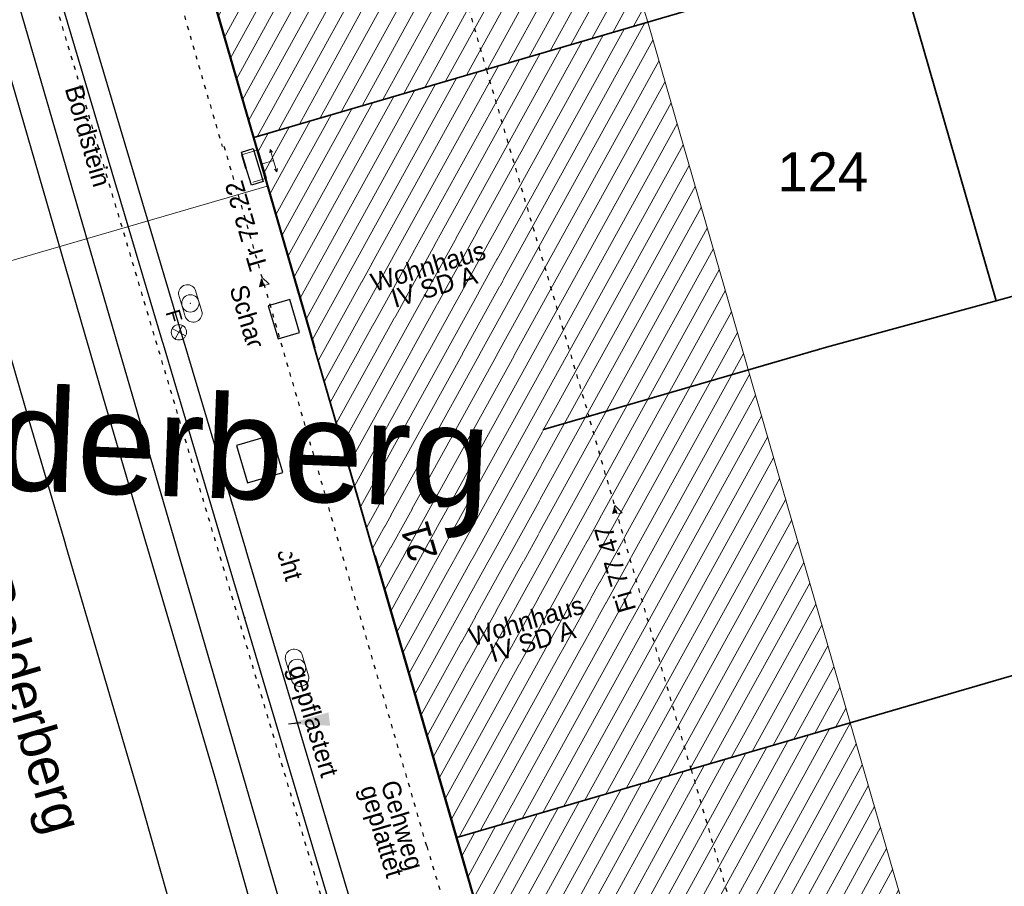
# Model space of a CAD drawing. Header units: metres. Extents: x 32365810 to 32367010, y 5620411 to 5622366.
# Tile 176 of 198: x 32366305 to 32366329, y 5622080 to 5622101. Entities that reach past the tile are written whole.
import ezdxf
from ezdxf import colors
from ezdxf.entities.mleader import LeaderData, LeaderLine
from ezdxf.math import Vec2, Vec3

# ---------------------------------------------------------------- set-up
doc = ezdxf.new("R2010")
doc.units = ezdxf.units.M
for name, pattern in [('1000.100', [0]), ('1000.104', [0.225, 0.075, -0.15]), ('1000.196', [0.225, 0.075, -0.15]), ('1000.210', [0]), ('1000.325', [0]), ('1600.1047', [0]), ('1600.2028', [0]), ('1600.2505', [0])]:
    doc.linetypes.add(name, pattern=pattern)
doc.layers.get('0').update_dxf_attribs({"color": 1, "linetype": 'CONTINUOUS'})
for name, color, linetype in [('Beschriftung Topographie', 7, 'CONTINUOUS'), ('Ebene 40', 40, 'CONTINUOUS'), ('EFB-_ Dachhöhen Bestandsgebäude (NHN)', 7, 'CONTINUOUS'), ('Fahrbahnmarkierung', 7, 'CONTINUOUS'), ('Flurstücke_Grenzpunkte', 11, 'CONTINUOUS'), ('Gasleitung', 7, 'CONTINUOUS'), ('Gebäude', 31, 'CONTINUOUS'), ('Höhen_ gemessen (NHN)', 7, 'CONTINUOUS'), ('Lagebezeichnungen', 12, 'CONTINUOUS'), ('Stromversorgung', 7, 'CONTINUOUS'), ('Symbole Topographie', 7, 'CONTINUOUS'), ('Topgraphie_ weitere örtliche Aufnahme', 7, 'CONTINUOUS'), ('Topographie_ örtl. Aufnahme', 7, 'CONTINUOUS'), ('Wasserleitung', 7, 'CONTINUOUS'), ('weitere Entwässerungsleitungen', 7, 'CONTINUOUS')]:
    doc.layers.add(name, color=color, linetype=linetype)
doc.styles.add('Arial', font='Arial.ttf')
doc.styles.add('Beschriftung Topographie_ blau', font='Century Gothic.ttf')
doc.styles.add('Dachhöhe NHN_ Bestand_ gemessen_ schwarz', font='Century Gothic.ttf')
doc.styles.add('Flurstücksnummer - K 10 700', font='Arial.ttf')
doc.styles.add('Hausnummern NRW', font='Arial.ttf', dxfattribs={"width": 0.85})
doc.styles.add('Höhe NHN_ gemessen_ blau', font='Century Gothic.ttf')
doc.styles.add('Kanal_ Höhe_ NHN (Deckel_Sohle)_ lila', font='Century Gothic.ttf')
doc.styles.add('Name - Bauwerken u. Einrichtungen - F 10', font='Arial.ttf')
doc.styles.add('Textart 4', font='Arial.ttf')

# ---------------------------------------------------------------- blocks, each defined once
blk = doc.blocks.new('S1000.480')
at = {"color": 0, "lineweight": -2}
for p, q in [((-0.315, 0.225), (0.315, 0.225)), ((0.315, -0.225), (-0.315, -0.225))]:
    blk.add_line(p, q, dxfattribs=at)
blk.add_circle((0, 0), 0.225, dxfattribs=at)
for centre, start, end in [((-0.267303, 0), 101.9687456, 258.0312544), ((0.267303, 0), 281.9687456, 78.0312544)]:
    blk.add_arc(centre, 0.23, start, end, dxfattribs=at)
blk.add_point((0, 0), dxfattribs=at)
blk = doc.blocks.new('S1000.364', base_point=(0.25, 0))
at = {"color": 0, "lineweight": -2}
for p, q in [((0.075, 0.175), (0.425, -0.175)), ((0.425, 0.175), (0.075, -0.175))]:
    blk.add_line(p, q, dxfattribs=at)
blk.add_circle((0.25, 0), 0.25, dxfattribs=at)
at = {"color": 0, "lineweight": -2, "insert": (-0.5, -0.235), "char_height": 0.47, "attachment_point": 7, "line_spacing_factor": 0.69, "style": 'Arial'}
blk.add_mtext('F', dxfattribs=at)
blk = doc.blocks.new('S1000.360')
at = {"lineweight": -2}
blk.add_hatch(color=0, dxfattribs=at).paths.add_polyline_path([(0, 0.25), (0.05, 0.05), (-0.05, 0.05)], flags=0)
at = {"color": 0, "lineweight": -2}
for p, q in [((-0.05, 0.05), (0, 0.25)), ((0, 0.25), (0.05, 0.05)), ((0, 0.25), (0, -0.25)), ((0.05, 0.05), (-0.05, 0.05))]:
    blk.add_line(p, q, dxfattribs=at)
blk = doc.blocks.new('S1000.550', base_point=(-0.2, 0))
at = {"color": 0, "lineweight": -2}
for p, q in [((-0.376777, 0.176777), (-0.023224, -0.176777)), ((-0.376777, -0.176777), (-0.023224, 0.176777))]:
    blk.add_line(p, q, dxfattribs=at)
blk.add_circle((-0.2, 0), 0.25, dxfattribs=at)
at = {"color": 0, "lineweight": -2, "insert": (0.09684, -0.2), "char_height": 0.4, "attachment_point": 7, "line_spacing_factor": 0.69, "style": 'Arial'}
blk.add_mtext('G', dxfattribs=at)
blk = doc.blocks.new('S1000.549', base_point=(-0.2, 0))
at = {"color": 0, "lineweight": -2}
blk.add_line((-0.45, 0), (0.05, 0), dxfattribs=at)
blk.add_circle((-0.2, 0), 0.25, dxfattribs=at)
at = {"color": 0, "lineweight": -2, "insert": (0.05246, -0.199999), "char_height": 0.4, "attachment_point": 7, "line_spacing_factor": 0.69, "style": 'Arial'}
blk.add_mtext('W', dxfattribs=at)
blk = doc.blocks.new('S1000.401', base_point=(0, -0.215))
at = {"color": 0, "lineweight": -2}
for p, q in [((-0.275, 0.5), (-0.38, 0.45)), ((-0.38, 0.45), (0.38, 0.45)), ((-0.38, 0.45), (-0.275, 0.4)), ((0, 0.45), (0, 0.07)), ((0.38, 0.45), (0.275, 0.5)), ((0.38, 0.45), (0.275, 0.4)), ((-0.475, 0.07), (0.475, 0.07)), ((-0.475, -0.5), (-0.475, 0.07)), ((0.475, 0.07), (0.475, -0.5)), ((0.475, -0.5), (-0.475, -0.5))]:
    blk.add_line(p, q, dxfattribs=at)
blk = doc.blocks.new('S1000.114', base_point=(0, 0.366025))
at = {"lineweight": -2}
blk.add_hatch(color=0, dxfattribs=at).paths.add_polyline_path([(-0.5, -0.5), (0, 0.366026), (0, -0.5)], flags=0)
at = {"color": 0, "lineweight": -2}
for p, q in [((0, 0.366026), (-0.5, -0.5)), ((0.5, -0.5), (0, 0.366026)), ((-0.5, -0.5), (0, -0.5)), ((0, -0.5), (0.5, -0.5))]:
    blk.add_line(p, q, dxfattribs=at)
blk = doc.blocks.new('S1000.15')
at = {"color": 0, "lineweight": -2}
for p, q in [((-0.5, 0.05), (-0.485, 0.1)), ((0.495, 0.05), (-0.5, 0.05)), ((-0.5, -0.05), (-0.5, 0)), ((-0.5, 0), (0.5, 0)), ((-0.485, 0.1), (0.49, 0.1)), ((-0.475, 0.15), (-0.455, 0.2)), ((0.475, 0.15), (-0.475, 0.15)), ((-0.455, 0.2), (0.455, 0.2)), ((-0.43, 0.25), (-0.4, 0.3)), ((0.43, 0.25), (-0.43, 0.25)), ((-0.4, 0.3), (0.395, 0.3)), ((-0.355, 0.35), (-0.295, 0.4)), ((0.36, 0.35), (-0.355, 0.35)), ((-0.295, 0.4), (0.3, 0.4)), ((0.22, 0.45), (-0.215, 0.45)), ((0.3, 0.4), (0.22, 0.45)), ((0.395, 0.3), (0.36, 0.35)), ((0.455, 0.2), (0.43, 0.25)), ((0.49, 0.1), (0.475, 0.15)), ((0.5, 0), (0.495, 0.05)), ((0.495, -0.05), (-0.5, -0.05)), ((-0.475, -0.15), (-0.49, -0.1)), ((-0.49, -0.1), (0.485, -0.1)), ((0.475, -0.15), (-0.475, -0.15)), ((-0.43, -0.25), (-0.455, -0.2)), ((-0.455, -0.2), (0.46, -0.2)), ((0.425, -0.25), (-0.43, -0.25)), ((-0.355, -0.35), (-0.4, -0.3)), ((-0.4, -0.3), (0.395, -0.3)), ((0.345, -0.35), (-0.355, -0.35)), ((-0.205, -0.45), (-0.29, -0.4)), ((-0.29, -0.4), (0.285, -0.4)), ((0.2, -0.45), (-0.205, -0.45)), ((0.285, -0.4), (0.345, -0.35)), ((0.395, -0.3), (0.425, -0.25)), ((0.46, -0.2), (0.475, -0.15)), ((0.485, -0.1), (0.495, -0.05))]:
    blk.add_line(p, q, dxfattribs=at)
blk.add_circle((0, 0), 0.5, dxfattribs=at)
blk = doc.blocks.new('S1000.400')
at = {"lineweight": -2}
blk.add_hatch(color=0, dxfattribs=at).paths.add_polyline_path([(-0.49, 0), (0.49, 0), (0.479292, -0.101877), (0.447637, -0.199301), (0.396418, -0.288015), (0.327874, -0.364141), (0.245, -0.424352), (0.151418, -0.466018), (0.051219, -0.487316), (-0.051219, -0.487316), (-0.151418, -0.466018), (-0.245, -0.424352), (-0.327874, -0.364141), (-0.396418, -0.288015), (-0.447637, -0.199301), (-0.479292, -0.101877)], flags=0)
at = {"color": 0, "lineweight": -2}
blk.add_circle((0, 0), 0.5, dxfattribs=at)
for start, end in [(0, 180), (180, 0)]:
    blk.add_arc((0, 0), 0.49, start, end, dxfattribs=at)
blk = doc.blocks.new('O799')
at = {"layer": 'Flurstücke_Grenzpunkte', "color": 7, "linetype": '1600.2028', "lineweight": 35}
for p, q in [((32366326.584, 5622102.645), (32366320.55, 5622100.879)), ((32366329.052, 5622094.082), (32366326.584, 5622102.645)), ((32366320.55, 5622100.879), (32366310.941, 5622098.067)), ((32366310.941, 5622098.067), (32366313.396, 5622089.599)), ((32366324.913, 5622092.95), (32366329.052, 5622094.082)), ((32366313.396, 5622089.599), (32366324.913, 5622092.95))]:
    blk.add_line(p, q, dxfattribs=at)
at = {"layer": 'Flurstücke_Grenzpunkte', "color": 7, "lineweight": 18, "insert": (32366324.822, 5622096.751), "char_height": 0.95, "attachment_point": 8, "line_spacing_factor": 0.69, "style": 'Flurstücksnummer - K 10 700', "bg_fill": 2}
blk.add_mtext('124', dxfattribs=at)
blk = doc.blocks.new('O838')
at = {"layer": 'Flurstücke_Grenzpunkte', "color": 7, "linetype": '1600.2028', "lineweight": 35}
for p, q in [((32366323.873, 5622112.051), (32366319.74, 5622110.849)), ((32366326.584, 5622102.645), (32366323.873, 5622112.051)), ((32366319.74, 5622110.849), (32366308.208, 5622107.496)), ((32366308.208, 5622107.496), (32366310.941, 5622098.067)), ((32366326.584, 5622102.645), (32366320.55, 5622100.879)), ((32366320.55, 5622100.879), (32366310.941, 5622098.067))]:
    blk.add_line(p, q, dxfattribs=at)
at = {"layer": 'Flurstücke_Grenzpunkte', "color": 7, "lineweight": 18, "insert": (32366323.391, 5622103.853), "char_height": 0.95, "attachment_point": 8, "line_spacing_factor": 0.69, "style": 'Flurstücksnummer - K 10 700', "bg_fill": 2}
blk.add_mtext('126', dxfattribs=at)
blk = doc.blocks.new('O1529')
at = {"layer": 'Flurstücke_Grenzpunkte', "color": 7, "linetype": '1600.2028', "lineweight": 35}
for p, q in [((32366308.208, 5622107.496), (32366310.941, 5622098.067)), ((32366310.941, 5622098.067), (32366313.396, 5622089.599)), ((32366315.892, 5622080.985), (32366313.396, 5622089.599)), ((32366318.386, 5622072.381), (32366315.892, 5622080.985))]:
    blk.add_line(p, q, dxfattribs=at)
blk = doc.blocks.new('O1626')
at = {"layer": 'Flurstücke_Grenzpunkte', "color": 7, "linetype": '1600.2028', "lineweight": 35}
for p, q in [((32366355.777, 5622092.617), (32366325.489, 5622083.784)), ((32366325.489, 5622083.784), (32366315.892, 5622080.985)), ((32366318.386, 5622072.381), (32366315.892, 5622080.985))]:
    blk.add_line(p, q, dxfattribs=at)
blk = doc.blocks.new('O1742')
at = {"layer": 'Flurstücke_Grenzpunkte', "color": 7, "linetype": '1600.2028', "lineweight": 35}
for p, q in [((32366353.808, 5622100.848), (32366329.052, 5622094.082)), ((32366324.913, 5622092.95), (32366329.052, 5622094.082)), ((32366313.396, 5622089.599), (32366324.913, 5622092.95)), ((32366355.777, 5622092.617), (32366325.489, 5622083.784)), ((32366315.892, 5622080.985), (32366313.396, 5622089.599)), ((32366325.489, 5622083.784), (32366315.892, 5622080.985))]:
    blk.add_line(p, q, dxfattribs=at)
blk = doc.blocks.new('O1966')
at = {"layer": 'Flurstücke_Grenzpunkte', "color": 7, "linetype": '1600.2028', "lineweight": 35}
for p, q in [((32366329.052, 5622094.082), (32366326.584, 5622102.645)), ((32366353.808, 5622100.848), (32366329.052, 5622094.082))]:
    blk.add_line(p, q, dxfattribs=at)
blk = doc.blocks.new('O2635')
at = {"layer": 'Ebene 40', "color": 7, "true_color": 0xffffff, "insert": (32366299.696204, 5622092.173117), "char_height": 2.499367, "attachment_point": 1, "rotation": 357.765069, "line_spacing_factor": 0.69, "style": 'Textart 4', "bg_fill": 2}
blk.add_mtext('Belderberg', dxfattribs=at)
blk = doc.blocks.new('O2762')
at = {"layer": 'Gebäude', "color": 7, "linetype": '1600.2505', "lineweight": 18}
for p, q in [((32366320.55, 5622100.879), (32366310.941, 5622098.067)), ((32366325.489, 5622083.784), (32366320.55, 5622100.879)), ((32366310.941, 5622098.067), (32366313.396, 5622089.599)), ((32366313.396, 5622089.599), (32366315.892, 5622080.985)), ((32366315.892, 5622080.985), (32366325.489, 5622083.784))]:
    blk.add_line(p, q, dxfattribs=at)
at = {"layer": 'Lagebezeichnungen', "color": 7, "lineweight": 18, "insert": (32366314.63, 5622088.105), "char_height": 0.7, "attachment_point": 2, "rotation": 106.205, "line_spacing_factor": 0.69, "style": 'Hausnummern NRW', "bg_fill": 2}
blk.add_mtext('21', dxfattribs=at)
blk = doc.blocks.new('O2891')
at = {"layer": 'Gebäude', "color": 7, "linetype": '1600.2505', "lineweight": 18}
for p, q in [((32366319.740001, 5622110.849), (32366308.208, 5622107.496)), ((32366321.374001, 5622105.179), (32366319.740001, 5622110.849)), ((32366308.208, 5622107.496), (32366310.941001, 5622098.067)), ((32366319.454001, 5622104.622), (32366321.374001, 5622105.179)), ((32366320.550001, 5622100.879), (32366319.454001, 5622104.622)), ((32366320.550001, 5622100.879), (32366310.941001, 5622098.067))]:
    blk.add_line(p, q, dxfattribs=at)
at = {"layer": 'Lagebezeichnungen', "color": 7, "lineweight": 18, "insert": (32366309.901692, 5622103.180766), "char_height": 0.7, "attachment_point": 2, "rotation": 106.1499974, "line_spacing_factor": 0.69, "style": 'Hausnummern NRW', "bg_fill": 2}
blk.add_mtext('19 a', dxfattribs=at)
blk = doc.blocks.new('O3007')
at = {"layer": 'Gebäude', "color": 7, "linetype": '1600.2505', "lineweight": 18}
for p, q in [((32366315.892, 5622080.985), (32366325.489, 5622083.784)), ((32366327.985, 5622075.18), (32366325.489, 5622083.784)), ((32366315.892, 5622080.985), (32366318.386, 5622072.381)), ((32366327.985, 5622075.18), (32366318.386, 5622072.381))]:
    blk.add_line(p, q, dxfattribs=at)
at = {"layer": 'Lagebezeichnungen', "color": 7, "lineweight": 18, "insert": (32366317.581, 5622076.979), "char_height": 0.7, "attachment_point": 2, "rotation": 106.1501, "line_spacing_factor": 0.69, "style": 'Hausnummern NRW', "bg_fill": 2}
blk.add_mtext('23', dxfattribs=at)
blk = doc.blocks.new('*X1260')
at = {"color": 253, "linetype": '1600.1047', "lineweight": 18, "true_color": 0xb2b2b2}
for p, q in [((32366313.549853, 5622089.068036), (32366319.972635, 5622100.710039)), ((32366313.697336, 5622088.559055), (32366320.483376, 5622100.859503)), ((32366313.402371, 5622089.577016), (32366319.461895, 5622100.560574)), ((32366313.844819, 5622088.050074), (32366320.677999, 5622100.435969)), ((32366313.107305, 5622090.594796), (32366318.440413, 5622100.261646)), ((32366313.254839, 5622090.085908), (32366318.951154, 5622100.41111)), ((32366312.812236, 5622091.612571), (32366317.418932, 5622099.962717)), ((32366312.95977, 5622091.103683), (32366317.929673, 5622100.112181)), ((32366312.664702, 5622092.121458), (32366316.908192, 5622099.813253)), ((32366313.992302, 5622087.541093), (32366320.825199, 5622099.926476)), ((32366312.369634, 5622093.139234), (32366315.88671, 5622099.514324)), ((32366312.517168, 5622092.630346), (32366316.397451, 5622099.663789)), ((32366312.2221, 5622093.648121), (32366315.37597, 5622099.36486)), ((32366314.139784, 5622087.032112), (32366320.972399, 5622099.416983)), ((32366311.927031, 5622094.665896), (32366314.354489, 5622099.065931)), ((32366312.074566, 5622094.157009), (32366314.865229, 5622099.215396)), ((32366311.631963, 5622095.683672), (32366313.333007, 5622098.767003)), ((32366311.779497, 5622095.174784), (32366313.843748, 5622098.916467)), ((32366314.287267, 5622086.523132), (32366321.119599, 5622098.90749)), ((32366311.484429, 5622096.192559), (32366312.822267, 5622098.617538)), ((32366311.189361, 5622097.210334), (32366311.800786, 5622098.31861)), ((32366311.336895, 5622096.701447), (32366312.311526, 5622098.468074)), ((32366314.43475, 5622086.014151), (32366321.266799, 5622098.397997)), ((32366311.041827, 5622097.719222), (32366311.290045, 5622098.169145)), ((32366314.582232, 5622085.50517), (32366321.414, 5622097.888504)), ((32366314.729715, 5622084.996189), (32366321.5612, 5622097.379011)), ((32366314.877198, 5622084.487208), (32366321.7084, 5622096.869518)), ((32366315.024681, 5622083.978227), (32366321.8556, 5622096.360025)), ((32366315.172163, 5622083.469247), (32366322.0028, 5622095.850532)), ((32366315.319646, 5622082.960266), (32366322.15, 5622095.341039)), ((32366315.467129, 5622082.451285), (32366322.2972, 5622094.831546)), ((32366315.614611, 5622081.942304), (32366322.4444, 5622094.322053)), ((32366315.762094, 5622081.433323), (32366322.591601, 5622093.81256)), ((32366315.952828, 5622081.002741), (32366322.738801, 5622093.303067)), ((32366316.463237, 5622081.151603), (32366322.886001, 5622092.793574)), ((32366316.973646, 5622081.300466), (32366323.033201, 5622092.284081)), ((32366317.484054, 5622081.449328), (32366323.180401, 5622091.774588)), ((32366317.994463, 5622081.598191), (32366323.327601, 5622091.265095)), ((32366318.504871, 5622081.747054), (32366323.474801, 5622090.755602)), ((32366319.01528, 5622081.895916), (32366323.622001, 5622090.246109)), ((32366319.525689, 5622082.044779), (32366323.769202, 5622089.736616)), ((32366320.036097, 5622082.193641), (32366323.916402, 5622089.227123)), ((32366320.546506, 5622082.342504), (32366324.063602, 5622088.71763)), ((32366321.056914, 5622082.491366), (32366324.210802, 5622088.208137)), ((32366321.567323, 5622082.640229), (32366324.358002, 5622087.698644)), ((32366322.077732, 5622082.789091), (32366324.505202, 5622087.18915)), ((32366322.58814, 5622082.937954), (32366324.652402, 5622086.679657)), ((32366323.098549, 5622083.086816), (32366324.799602, 5622086.170164)), ((32366323.608957, 5622083.235679), (32366324.946803, 5622085.660671)), ((32366324.119366, 5622083.384541), (32366325.094003, 5622085.151178)), ((32366324.629775, 5622083.533404), (32366325.241203, 5622084.641685)), ((32366325.140183, 5622083.682266), (32366325.388403, 5622084.132192))]:
    blk.add_line(p, q, dxfattribs=at)
blk = doc.blocks.new('*X1297')
at = {"color": 253, "linetype": '1600.1047', "lineweight": 18, "true_color": 0xb2b2b2}
for p, q in [((32366313.069761, 5622098.689966), (32366319.74374, 5622110.836024)), ((32366312.050022, 5622098.391547), (32366318.734456, 5622110.556632)), ((32366312.559892, 5622098.540756), (32366319.243696, 5622110.704697)), ((32366311.540153, 5622098.242338), (32366318.225216, 5622110.408567)), ((32366313.57963, 5622098.839175), (32366319.890946, 5622110.325218)), ((32366310.819112, 5622098.487522), (32366317.206735, 5622110.112438)), ((32366311.030284, 5622098.093128), (32366317.715975, 5622110.260502)), ((32366310.523585, 5622099.507106), (32366316.188254, 5622109.816308)), ((32366310.671349, 5622098.997314), (32366316.697494, 5622109.964373)), ((32366314.089499, 5622098.988384), (32366320.038152, 5622109.814412)), ((32366310.375822, 5622100.016898), (32366315.679014, 5622109.668243)), ((32366310.080295, 5622101.036481), (32366314.660533, 5622109.372114)), ((32366310.228058, 5622100.52669), (32366315.169773, 5622109.520179)), ((32366309.784768, 5622102.056065), (32366313.642052, 5622109.075984)), ((32366309.932532, 5622101.546273), (32366314.151292, 5622109.224049)), ((32366314.599369, 5622099.137594), (32366320.185358, 5622109.303605)), ((32366309.637005, 5622102.565857), (32366313.132812, 5622108.927919)), ((32366309.341478, 5622103.58544), (32366312.114331, 5622108.63179)), ((32366309.489241, 5622103.075648), (32366312.623571, 5622108.779855)), ((32366315.109238, 5622099.286803), (32366320.332564, 5622108.792799)), ((32366309.193715, 5622104.095232), (32366311.60509, 5622108.483725)), ((32366308.898188, 5622105.114816), (32366310.58661, 5622108.187595)), ((32366309.045951, 5622104.605024), (32366311.09585, 5622108.33566)), ((32366315.619107, 5622099.436012), (32366320.47977, 5622108.281993)), ((32366308.602661, 5622106.134399), (32366309.568129, 5622107.891466)), ((32366308.750425, 5622105.624607), (32366310.077369, 5622108.039531)), ((32366308.454898, 5622106.644191), (32366309.058888, 5622107.743401)), ((32366316.128977, 5622099.585222), (32366320.626976, 5622107.771186)), ((32366308.307134, 5622107.153983), (32366308.549648, 5622107.595336)), ((32366316.638846, 5622099.734431), (32366320.774182, 5622107.26038)), ((32366319.808909, 5622104.724961), (32366320.921387, 5622106.749574)), ((32366320.317933, 5622104.872631), (32366321.068593, 5622106.238767)), ((32366320.826956, 5622105.0203), (32366321.215799, 5622105.727961)), ((32366321.335979, 5622105.16797), (32366321.363005, 5622105.217155)), ((32366317.148715, 5622099.88364), (32366319.557713, 5622104.267806)), ((32366317.658585, 5622100.03285), (32366319.706462, 5622103.759808)), ((32366318.168454, 5622100.182059), (32366319.855211, 5622103.251809)), ((32366318.678323, 5622100.331268), (32366320.00396, 5622102.74381)), ((32366319.188193, 5622100.480478), (32366320.152708, 5622102.235812)), ((32366319.698062, 5622100.629687), (32366320.301457, 5622101.727813)), ((32366320.207931, 5622100.778896), (32366320.450206, 5622101.219815))]:
    blk.add_line(p, q, dxfattribs=at)
blk = doc.blocks.new('*X1334')
at = {"color": 253, "linetype": '1600.1047', "lineweight": 18, "true_color": 0xb2b2b2}
for p, q in [((32366318.892364, 5622072.528652), (32366324.984998, 5622083.637006)), ((32366319.40149, 5622072.67711), (32366325.490496, 5622083.778848)), ((32366318.385198, 5622072.383769), (32366324.475852, 5622083.488512)), ((32366318.089433, 5622073.404123), (32366323.457559, 5622083.191523)), ((32366318.237316, 5622072.893946), (32366323.966706, 5622083.340017)), ((32366319.910616, 5622072.825567), (32366325.638456, 5622083.268812)), ((32366317.793668, 5622074.424477), (32366322.439267, 5622082.894534)), ((32366317.94155, 5622073.9143), (32366322.948413, 5622083.043029)), ((32366317.645785, 5622074.934654), (32366321.930121, 5622082.74604)), ((32366320.419742, 5622072.974025), (32366325.786416, 5622082.758776)), ((32366317.35002, 5622075.955009), (32366320.911828, 5622082.449051)), ((32366317.497903, 5622075.444832), (32366321.420974, 5622082.597546)), ((32366317.202137, 5622076.465186), (32366320.402682, 5622082.300557)), ((32366320.928868, 5622073.122482), (32366325.934376, 5622082.248741)), ((32366316.906372, 5622077.48554), (32366319.384389, 5622082.003568)), ((32366317.054255, 5622076.975363), (32366319.893536, 5622082.152063)), ((32366316.610607, 5622078.505894), (32366318.366097, 5622081.706579)), ((32366316.75849, 5622077.995717), (32366318.875243, 5622081.855074)), ((32366321.437994, 5622073.27094), (32366326.082336, 5622081.738705)), ((32366316.462725, 5622079.016072), (32366317.856951, 5622081.558085)), ((32366316.166959, 5622080.036426), (32366316.838658, 5622081.261096)), ((32366316.314842, 5622079.526249), (32366317.347804, 5622081.409591)), ((32366321.94712, 5622073.419397), (32366326.230296, 5622081.228669)), ((32366316.019077, 5622080.546603), (32366316.329512, 5622081.112602)), ((32366322.456246, 5622073.567855), (32366326.378256, 5622080.718633)), ((32366322.965372, 5622073.716312), (32366326.526217, 5622080.208598)), ((32366323.474498, 5622073.86477), (32366326.674177, 5622079.698562)), ((32366323.983625, 5622074.013228), (32366326.822137, 5622079.188526)), ((32366324.492751, 5622074.161685), (32366326.970097, 5622078.67849)), ((32366325.001877, 5622074.310143), (32366327.118057, 5622078.168455)), ((32366325.511003, 5622074.4586), (32366327.266017, 5622077.658419)), ((32366326.020129, 5622074.607058), (32366327.413978, 5622077.148383)), ((32366326.529255, 5622074.755515), (32366327.561938, 5622076.638347)), ((32366327.038381, 5622074.903973), (32366327.709898, 5622076.128312)), ((32366327.547507, 5622075.05243), (32366327.857858, 5622075.618276))]:
    blk.add_line(p, q, dxfattribs=at)

msp = doc.modelspace()

# ---------------------------------------------------------------- linework, layer by layer
at = {"layer": 'Topographie_ örtl. Aufnahme', "color": 7, "true_color": 0xffffff}
for p in [(32366307.514016, 5622097.113874, 59.441), (32366310.717043, 5622086.349207, 59.56)]:
    msp.add_point(p, dxfattribs=at)

# ---------------------------------------------------------------- block references
at = {"layer": 'EFB-_ Dachhöhen Bestandsgebäude (NHN)', "color": 7, "lineweight": 18, "xscale": 0.25, "yscale": 0.25, "zscale": 0.25}
for p, rotation in [((32366311.135, 5622094.66, 72.223), 16.167648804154), ((32366319.745, 5622089.083, 77.466), 16.159536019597)]:
    msp.add_blockref('S1000.114', p, dxfattribs=dict(at, rotation=rotation))
at = {"layer": 'EFB-_ Dachhöhen Bestandsgebäude (NHN)', "color": 7, "lineweight": 9, "xscale": 0.1375, "yscale": 0.1375, "zscale": 0.1375, "rotation": 180.000420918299}
msp.add_blockref('S1000.400', (32366313.39423, 5622089.524613, 59.906), dxfattribs=at)
at = {"layer": 'Gasleitung', "color": 7, "lineweight": 18, "xscale": 0.5625, "yscale": 0.5625, "zscale": 0.5625}
msp.add_blockref('S1000.550', (32366309.467645, 5622088.762991, 59.593), dxfattribs=at)
at = {"layer": 'Höhen_ gemessen (NHN)', "color": 7, "lineweight": 18, "xscale": 0.1125, "yscale": 0.1125, "zscale": 0.1125}
for p in [(32366312.522169, 5622092.420633, 59.669), (32366311.578845, 5622092.184238, 59.638), (32366310.202213, 5622091.839257, 59.659), (32366309.074927, 5622091.556761, 59.55), (32366309.249746, 5622091.60057, 59.612)]:
    msp.add_blockref('S1000.15', p, dxfattribs=at)
at = {"layer": 'Symbole Topographie', "color": 7, "lineweight": 18}
for name, p, xscale, yscale, zscale, rotation in [('S1000.401', (32366310.941647, 5622097.356919, 59.633), 0.7525, 0.7525, 0.7525, 286.54710064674), ('S1000.480', (32366309.390123, 5622094.016562, 59.569), 0.9375, 0.9375, 0.9375, 286.56873868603), ('S1000.364', (32366309.110417, 5622093.312503, 59.102), 0.7525, 0.7525, 0.7525, 286.56873868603), ('S1000.360', (32366314.451113, 5622089.641558), 1.875, 1.875, 1.875, 286.172765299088), ('S1000.480', (32366311.994084, 5622085.125882, 59.688), 0.9375, 0.9375, 0.9375, 286.570371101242)]:
    msp.add_blockref(name, p, dxfattribs=dict(at, xscale=xscale, yscale=yscale, zscale=zscale, rotation=rotation))
at = {"layer": 'Wasserleitung', "color": 7, "lineweight": 18, "xscale": 0.5625, "yscale": 0.5625, "zscale": 0.5625}
msp.add_blockref('S1000.549', (32366309.612541, 5622088.452452, 59.591), dxfattribs=at)

# ---------------------------------------------------------------- texts
at = {"layer": 'Beschriftung Topographie', "color": 142, "lineweight": 25, "true_color": 0x0087cd, "insert": (32366314.253057, 5622081.195048), "char_height": 0.45, "attachment_point": 5, "rotation": 286.5915434, "line_spacing_factor": 0.69, "style": 'Beschriftung Topographie_ blau', "bg_fill": 2}
msp.add_mtext('Gehweg\\Pgeplattet', dxfattribs=at)
at = {"layer": 'EFB-_ Dachhöhen Bestandsgebäude (NHN)', "color": 7, "lineweight": 25, "char_height": 0.45, "line_spacing_factor": 0.69, "style": 'Dachhöhe NHN_ Bestand_ gemessen_ schwarz', "bg_fill": 2}
for s, insert, attachment_point, rotation in [('Wohnhaus\\PIV SD A', (32366315.267287, 5622094.669119), 5, 16.5124674), ('EFB=\\P59.91', (32366313.616599, 5622089.854309, 59.906), 7, 16.5124674), ('Fi 77.47', (32366319.668111, 5622088.63919, 77.466), 9, 106.159552)]:
    msp.add_mtext(s, dxfattribs=dict(at, insert=insert, attachment_point=attachment_point, rotation=rotation))
at = {"layer": 'Höhen_ gemessen (NHN)', "color": 142, "lineweight": 25, "true_color": 0x0087cd, "insert": (32366312.437026, 5622092.273784), "char_height": 0.45, "attachment_point": 1, "rotation": 285.381331, "line_spacing_factor": 0.69, "style": 'Höhe NHN_ gemessen_ blau', "bg_fill": 2}
msp.add_mtext('59.67', dxfattribs=at)
at = {"layer": 'Lagebezeichnungen', "color": 7, "lineweight": 18, "insert": (32366306.803824, 5622081.276362), "char_height": 0.95, "attachment_point": 3, "rotation": 286.3655098, "line_spacing_factor": 0.69, "style": 'Name - Bauwerken u. Einrichtungen - F 10', "bg_fill": 2}
msp.add_mtext('Belderberg', dxfattribs=at)
at = {"layer": 'weitere Entwässerungsleitungen', "color": 200, "lineweight": 25, "true_color": 0xd600ff, "insert": (32366305.459457, 5622102.694431, 59.369), "char_height": 0.45, "attachment_point": 2, "rotation": 286.1999891, "line_spacing_factor": 0.69, "style": 'Kanal_ Höhe_ NHN (Deckel_Sohle)_ lila', "bg_fill": 2}
msp.add_mtext('\\SGully/59.39;', dxfattribs=at)

# ---------------------------------------------------------------- leaders
at = {"layer": 'Beschriftung Topographie', "color": 142, "lineweight": 25, "true_color": 0x0087cd}
ml = msp.add_multileader_mtext('Standard', dxfattribs=at)
ml.set_content('Schacht', color=256, style='Beschriftung Topographie_ blau')
ml.set_leader_properties(linetype='CONTINUOUS')
ml.build(insert=Vec2(0, 0))
ml.multileader.update_dxf_attribs({"has_dogleg": 0, "dogleg_length": 0, "arrow_head_size": 0})
ctx = ml.context
ctx.base_point, ctx.char_height, ctx.arrow_head_size, ctx.landing_gap_size = Vec3(32366311.845916, 5622088.38313), 0.45, 0, 0
notes = []
notes.append((ctx, [(0, (1, 1, 0), (32366311.238714, 5622089.639746), (0, 0), 0, [(0, [(32366311.150731, 5622089.936536)], 0, [])])]))
ctx.mtext.insert, ctx.mtext.text_direction, ctx.mtext.alignment, ctx.mtext.line_spacing_factor = Vec3(32366311.845916, 5622088.38313), Vec3(0.282649, -0.959223), 2, 0.69
ml = msp.add_multileader_mtext('Standard', dxfattribs=at)
ml.set_content('gepflastert', color=256, style='Beschriftung Topographie_ blau')
ml.set_leader_properties(linetype='CONTINUOUS')
ml.build(insert=Vec2(0, 0))
ml.multileader.update_dxf_attribs({"has_dogleg": 0, "dogleg_length": 0, "arrow_head_size": 0})
ctx = ml.context
ctx.base_point, ctx.char_height, ctx.arrow_head_size, ctx.landing_gap_size = Vec3(32366312.618872, 5622083.895021), 0.45, 0, 0
notes.append((ctx, [(0, (1, 1, 0), (32366312.085982, 5622083.79242), (0, 0), 0, [(0, [(32366311.788538, 5622083.756463)], 0, [])])]))
ctx.mtext.insert, ctx.mtext.text_direction, ctx.mtext.alignment, ctx.mtext.line_spacing_factor = Vec3(32366312.618872, 5622083.895021), Vec3(0.285547, -0.958365), 2, 0.69
for ctx, leaders in notes:
    for number, flags, end, landing, length, lines in leaders:
        leader = LeaderData()
        leader.index, (leader.has_last_leader_line, leader.has_dogleg_vector, leader.attachment_direction) = number, flags
        leader.last_leader_point, leader.dogleg_vector, leader.dogleg_length = Vec3(end), Vec3(landing), length
        for number, points, colour, breaks in lines:
            line = LeaderLine()
            line.index, line.vertices, line.color, line.breaks = number, Vec3.list(points), colors.encode_raw_color(colour), breaks
            leader.lines.append(line)
        ctx.leaders.append(leader)

# ---------------------------------------------------------------- next in the draw order: texts
at = {"layer": 'Beschriftung Topographie', "color": 142, "lineweight": 25, "true_color": 0x0087cd, "char_height": 0.45, "attachment_point": 5, "line_spacing_factor": 0.69, "style": 'Beschriftung Topographie_ blau', "bg_fill": 2}
for s, insert, rotation in [('Bordstein', (32366306.889378, 5622098.102698), 286.2548372), ('Schacht', (32366310.860324, 5622093.408595), 286.4183757)]:
    msp.add_mtext(s, dxfattribs=dict(at, insert=insert, rotation=rotation))
at = {"layer": 'EFB-_ Dachhöhen Bestandsgebäude (NHN)', "color": 7, "lineweight": 25, "char_height": 0.45, "line_spacing_factor": 0.69, "style": 'Dachhöhe NHN_ Bestand_ gemessen_ schwarz', "bg_fill": 2}
for s, insert, attachment_point, rotation in [('Tr 72.22', (32366311.063178, 5622094.835487, 72.223), 4, 106.1676582), ('Wohnhaus\\PIV SD A', (32366317.663915, 5622086.018565), 5, 16.5124674)]:
    msp.add_mtext(s, dxfattribs=dict(at, insert=insert, attachment_point=attachment_point, rotation=rotation))
at = {"layer": 'Höhen_ gemessen (NHN)', "color": 142, "lineweight": 25, "true_color": 0x0087cd, "insert": (32366311.603169, 5622091.881536, 59.638), "char_height": 0.45, "attachment_point": 4, "rotation": 285.381331, "line_spacing_factor": 0.69, "style": 'Höhe NHN_ gemessen_ blau', "bg_fill": 2}
msp.add_mtext('59.64', dxfattribs=at)

# ---------------------------------------------------------------- next in the draw order: texts
at = {"layer": 'Höhen_ gemessen (NHN)', "color": 142, "lineweight": 25, "true_color": 0x0087cd, "insert": (32366310.376002, 5622091.836023), "char_height": 0.45, "attachment_point": 8, "rotation": 286.5687189, "line_spacing_factor": 0.69, "style": 'Höhe NHN_ gemessen_ blau', "bg_fill": 2}
msp.add_mtext('59.66', dxfattribs=at)

# ---------------------------------------------------------------- next in the draw order: block references
at = {"layer": 'Flurstücke_Grenzpunkte', "color": 7, "true_color": 0xffffff}
msp.add_blockref('O799', (0, 0), dxfattribs=at)

# ---------------------------------------------------------------- next in the draw order: texts
at = {"layer": 'Höhen_ gemessen (NHN)', "color": 142, "lineweight": 25, "true_color": 0x0087cd, "insert": (32366309.332358, 5622091.463177), "char_height": 0.45, "attachment_point": 7, "rotation": 286.5687189, "line_spacing_factor": 0.69, "style": 'Höhe NHN_ gemessen_ blau', "bg_fill": 2}
msp.add_mtext('59.61', dxfattribs=at)

# ---------------------------------------------------------------- next in the draw order: block references
at = {"layer": 'Flurstücke_Grenzpunkte', "color": 7, "true_color": 0xffffff}
msp.add_blockref('O838', (0, 0), dxfattribs=at)

# ---------------------------------------------------------------- next in the draw order: texts
at = {"layer": 'Höhen_ gemessen (NHN)', "color": 142, "lineweight": 25, "true_color": 0x0087cd, "insert": (32366309.098873, 5622091.395119), "char_height": 0.45, "attachment_point": 1, "rotation": 286.5687189, "line_spacing_factor": 0.69, "style": 'Höhe NHN_ gemessen_ blau', "bg_fill": 2}
msp.add_mtext('59.55', dxfattribs=at)

# ---------------------------------------------------------------- next in the draw order: block references
at = {"layer": 'Flurstücke_Grenzpunkte', "color": 7, "true_color": 0xffffff}
msp.add_blockref('O1529', (0, 0), dxfattribs=at)

# ---------------------------------------------------------------- next in the draw order: block references
msp.add_blockref('O1626', (0, 0), dxfattribs=at)

# ---------------------------------------------------------------- next in the draw order: block references
msp.add_blockref('O1742', (0, 0), dxfattribs=at)

# ---------------------------------------------------------------- next in the draw order: block references
msp.add_blockref('O1966', (0, 0), dxfattribs=at)
at = {"layer": 'Gebäude', "color": 7, "true_color": 0xffffff}
msp.add_blockref('O2635', (0, 0), dxfattribs=at)

# ---------------------------------------------------------------- next in the draw order: linework, layer by layer
at = {"layer": 'Fahrbahnmarkierung', "color": 253, "linetype": '1000.210', "lineweight": 25, "true_color": 0x999999}
for p, q in [((32366307.273465, 5622091.70204), (32366303.778522, 5622103.751513)), ((32366301.954091, 5622103.222338), (32366305.449915, 5622091.169828)), ((32366309.984362, 5622082.470681), (32366307.273465, 5622091.70204)), ((32366305.449915, 5622091.169828), (32366308.159326, 5622081.943527))]:
    msp.add_line(p, q, dxfattribs=at)
at = {"layer": 'Topographie_ örtl. Aufnahme', "color": 142, "linetype": '1000.100', "lineweight": 25, "true_color": 0x0087cd}
msp.add_line((32366310.512705, 5622090.546171), (32366310.783544, 5622089.635844, 59.667), dxfattribs=at)

# ---------------------------------------------------------------- next in the draw order: block references
at = {"layer": 'Gebäude', "color": 7, "true_color": 0xffffff}
msp.add_blockref('O2762', (0, 0), dxfattribs=at)

# ---------------------------------------------------------------- next in the draw order: linework, layer by layer
at = {"layer": 'EFB-_ Dachhöhen Bestandsgebäude (NHN)', "color": 7, "linetype": '1000.196', "lineweight": 25}
for p in [(32366310.208802, 5622097.854725), (32366315.159772, 5622080.772829)]:
    msp.add_line(p, (32366312.663802, 5622089.386725), dxfattribs=at)
at = {"layer": 'Fahrbahnmarkierung', "color": 253, "linetype": '1000.210', "lineweight": 25, "true_color": 0x999999}
for p, q in [((32366312.928834, 5622072.104369), (32366309.984362, 5622082.470681)), ((32366308.159326, 5622081.943527), (32366311.103434, 5622071.578497))]:
    msp.add_line(p, q, dxfattribs=at)
at = {"layer": 'Stromversorgung', "color": 7, "linetype": '1000.325', "lineweight": 18}
msp.add_line((32366286.844653, 5622089.791795, 70.076), (32366311.2632, 5622096.874145), dxfattribs=at)
at = {"layer": 'Topographie_ örtl. Aufnahme', "color": 142, "linetype": '1000.100', "lineweight": 25, "true_color": 0x0087cd}
for p, q in [((32366310.639218, 5622097.707399, 59.597), (32366310.926686, 5622097.792926, 59.616)), ((32366310.926686, 5622097.792926, 59.616), (32366311.166165, 5622096.988006, 59.627)), ((32366310.878697, 5622096.902478, 59.598), (32366310.639218, 5622097.707399, 59.597)), ((32366311.166165, 5622096.988006, 59.627), (32366310.878697, 5622096.902478, 59.598)), ((32366311.817053, 5622094.114894, 59.638), (32366311.290028, 5622093.958094, 59.636)), ((32366311.290028, 5622093.958094, 59.636), (32366311.529507, 5622093.153173, 59.644)), ((32366312.056532, 5622093.309974, 59.641), (32366311.817053, 5622094.114894, 59.638)), ((32366311.529507, 5622093.153173, 59.644), (32366312.056532, 5622093.309974, 59.641)), ((32366311.375109, 5622090.802753, 59.665), (32366310.512705, 5622090.546171)), ((32366311.645994, 5622089.892274, 59.675), (32366311.375109, 5622090.802753, 59.665)), ((32366313.107893, 5622090.511791, 59.677), (32366313.622803, 5622088.736426, 59.689)), ((32366310.783544, 5622089.635844, 59.667), (32366311.645994, 5622089.892274, 59.675))]:
    msp.add_line(p, q, dxfattribs=at)

# ---------------------------------------------------------------- next in the draw order: block references
at = {"layer": 'Gebäude', "color": 7, "true_color": 0xffffff}
for name in ['O2891', 'O3007']:
    msp.add_blockref(name, (0, 0), dxfattribs=at)

# ---------------------------------------------------------------- next in the draw order: linework, layer by layer
at = {"layer": 'EFB-_ Dachhöhen Bestandsgebäude (NHN)', "color": 7, "linetype": '1000.196', "lineweight": 25}
for p, q in [((32366313.880967, 5622109.140312), (32366316.613967, 5622099.711312)), ((32366307.434127, 5622107.271693), (32366310.167127, 5622097.842693)), ((32366316.613967, 5622099.711312), (32366319.115285, 5622091.256225)), ((32366321.611285, 5622082.642225), (32366319.115285, 5622091.256225)), ((32366321.611285, 5622082.642225), (32366324.120821, 5622074.043584)), ((32366315.159772, 5622080.772829), (32366317.721534, 5622072.188364))]:
    msp.add_line(p, q, dxfattribs=at)
at = {"layer": 'Fahrbahnmarkierung', "color": 253, "linetype": '1000.210', "lineweight": 25, "true_color": 0x999999}
msp.add_line((32366320.547878, 5622048.588618), (32366304.455534, 5622103.887051), dxfattribs=at)
at = {"layer": 'Topgraphie_ weitere örtliche Aufnahme', "color": 142, "linetype": '1000.104', "lineweight": 25, "true_color": 0x0087cd}
msp.add_line((32366322.910888, 5622044.842512), (32366305.758248, 5622102.488278), dxfattribs=at)
at = {"layer": 'Topographie_ örtl. Aufnahme', "color": 142, "linetype": '1000.100', "lineweight": 25, "true_color": 0x0087cd}
for p, q in [((32366323.054616, 5622044.885339, 60.015), (32366302.02214, 5622115.570862, 59.249)), ((32366322.525586, 5622048.416175), (32366305.31325, 5622106.263049)), ((32366309.610526, 5622102.571261, 59.544), (32366310.158746, 5622100.680415, 59.577)), ((32366310.158746, 5622100.680415, 59.577), (32366310.937313, 5622097.99509, 59.626)), ((32366310.937313, 5622097.99509, 59.626), (32366313.107893, 5622090.511791, 59.677)), ((32366313.622803, 5622088.736426, 59.689), (32366317.855501, 5622074.138177, 59.899))]:
    msp.add_line(p, q, dxfattribs=at)

# ---------------------------------------------------------------- next in the draw order: block references
at = {"layer": 'Gebäude', "color": 7, "true_color": 0xffffff}
for name in ['*X1297', '*X1260', '*X1334']:
    msp.add_blockref(name, (0, 0), dxfattribs=at)

doc.saveas('drawing.dxf')
